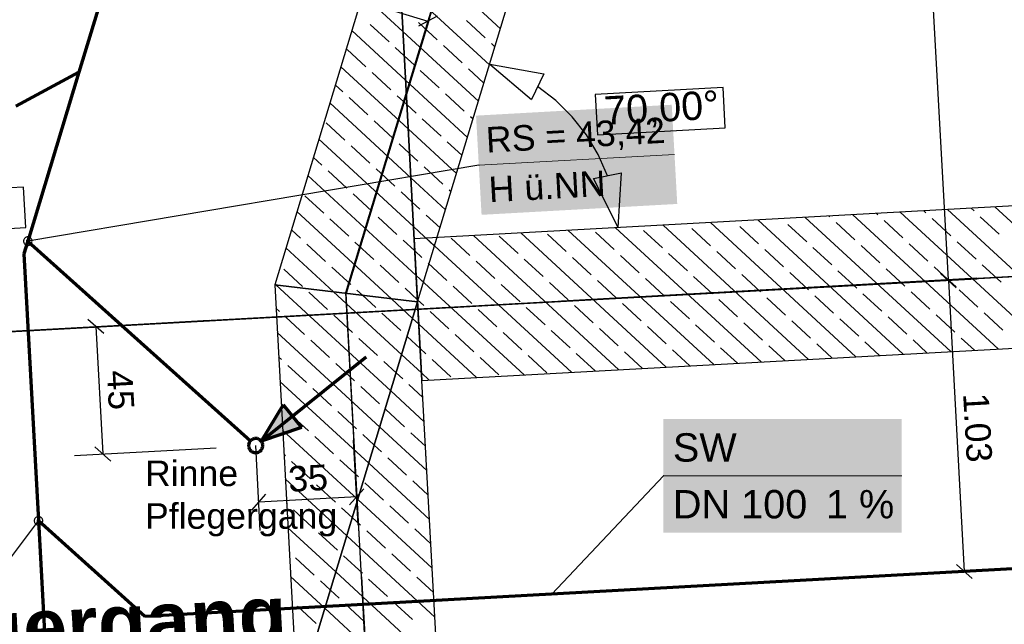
# Model space of a CAD drawing. Extents: x -779 to 790, y -208 to 633.
# Tile 111 of 232: x 55 to 124, y 147 to 190. Entities that reach past the tile are written whole.
import ezdxf
from ezdxf.lldxf.tags import DXFTag

# ---------------------------------------------------------------- set-up
doc = ezdxf.new("R2010")
doc.units = 0
doc.layers.get('0').update_dxf_attribs({"lineweight": 25})
for name, color, linetype, lineweight, true_color in [('02 Raster Bemaßung', 7, 'Continuous', 25, 0x848484), ('02 Raster Gebäude-A07F5V4QWF', 7, 'Continuous', 25, 0x848484), ('20 Fundament-A07F5V4OWF', 7, 'Continuous', 25, 0x848484), ('20 Räume Innen', 9, 'Continuous', 25, 0x808080), ('S_Mass', 150, 'Continuous', 25, 0x007fff), ('S_Schmutzwasser_Grundleitung', 7, 'Continuous', 70, 0x7f5f00), ('X_Mass', 150, 'Continuous', 25, 0x007fff)]:
    doc.layers.add(name, color=color, linetype=linetype, lineweight=lineweight, true_color=true_color)
doc.layers.add('02 Raster Gebäude-A07F5V53WF', color=7, linetype='Continuous', lineweight=13)
doc.layers.add('X_Text', color=7, linetype='Continuous', lineweight=25)
doc.styles.get("Standard").update_dxf_attribs({"font": 'arial.ttf'})
tags = doc.linetypes.add('Raster-A07F5V4TWF', pattern=[0.2, 0.1, -0.05, 0, -0.05]).pattern_tags.tags
tags[10:11] = [DXFTag(74, 4), DXFTag(75, 0), DXFTag(340, '0'), DXFTag(46, 1.0), DXFTag(50, 0.0), DXFTag(44, 0.0), DXFTag(45, 0.0)]
tags[8:9] = [DXFTag(74, 4), DXFTag(75, 0), DXFTag(340, '0'), DXFTag(46, 1.0), DXFTag(50, 0.0), DXFTag(44, 0.0), DXFTag(45, 0.0)]
tags[6:7] = [DXFTag(74, 4), DXFTag(75, 0), DXFTag(340, '0'), DXFTag(46, 1.0), DXFTag(50, 0.0), DXFTag(44, 0.0), DXFTag(45, 0.0)]
tags[4:5] = [DXFTag(74, 4), DXFTag(75, 0), DXFTag(340, '0'), DXFTag(46, 1.0), DXFTag(50, 0.0), DXFTag(44, 0.0), DXFTag(45, 0.0)]
tags = doc.linetypes.add('Raster-A07F5V57WF', pattern=[0.2, 0.1, -0.05, 0, -0.05]).pattern_tags.tags
tags[10:11] = [DXFTag(74, 4), DXFTag(75, 0), DXFTag(340, '0'), DXFTag(46, 1.0), DXFTag(50, 0.0), DXFTag(44, 0.0), DXFTag(45, 0.0)]
tags[8:9] = [DXFTag(74, 4), DXFTag(75, 0), DXFTag(340, '0'), DXFTag(46, 1.0), DXFTag(50, 0.0), DXFTag(44, 0.0), DXFTag(45, 0.0)]
tags[6:7] = [DXFTag(74, 4), DXFTag(75, 0), DXFTag(340, '0'), DXFTag(46, 1.0), DXFTag(50, 0.0), DXFTag(44, 0.0), DXFTag(45, 0.0)]
tags[4:5] = [DXFTag(74, 4), DXFTag(75, 0), DXFTag(340, '0'), DXFTag(46, 1.0), DXFTag(50, 0.0), DXFTag(44, 0.0), DXFTag(45, 0.0)]
tags = doc.linetypes.add('Wipeout_Contour-A07F5V4SWF', pattern=[1, 0, -1]).pattern_tags.tags
tags[6:7] = [DXFTag(74, 4), DXFTag(75, 0), DXFTag(340, '0'), DXFTag(46, 1.0), DXFTag(50, 0.0), DXFTag(44, 0.0), DXFTag(45, 0.0)]
tags[4:5] = [DXFTag(74, 4), DXFTag(75, 0), DXFTag(340, '0'), DXFTag(46, 1.0), DXFTag(50, 0.0), DXFTag(44, 0.0), DXFTag(45, 0.0)]

# ---------------------------------------------------------------- blocks, each defined once
blk = doc.blocks.new('Referenz-A07F5V4VWF', base_point=(-401.415, -176.34))
at = {"color": 0, "linetype": 'ByBlock', "lineweight": -2, "ltscale": 12.5}
for p, q in [((82.944, 170.071), (123.493, 303.796)), ((81.347, 199.268), (72.862, 171.286)), ((81.347, 199.268), (82.944, 170.071)), ((82.944, 170.071), (81.347, 199.268)), ((144.888, 177.927), (82.701, 174.524)), ((82.701, 174.524), (83.247, 164.538)), ((82.944, 170.071), (72.862, 171.286)), ((72.862, 171.286), (74.459, 142.089)), ((72.862, 171.286), (82.944, 170.071)), ((74.459, 142.089), (82.944, 170.071)), ((82.944, 170.071), (74.459, 142.089)), ((95.487, -59.158), (82.944, 170.071)), ((83.247, 164.538), (141.799, 167.742))]:
    blk.add_line(p, q, dxfattribs=at)
at = {"layer": '02 Raster Bemaßung', "color": 0, "lineweight": -2}
for p, q in [((88.028, 186.835), (91.83, 186.146)), ((88.028, 186.835), (90.976, 184.337)), ((91.83, 186.146), (90.976, 184.337)), ((92.692, 184.259), (91.403, 185.242)), ((93.847, 183.121), (92.692, 184.259)), ((94.848, 181.846), (93.847, 183.121)), ((95.68, 180.454), (94.848, 181.846)), ((96.328, 178.968), (95.68, 180.454)), ((95.348, 178.768), (97.308, 179.168)), ((97.074, 175.311), (97.308, 179.168)), ((97.074, 175.311), (95.348, 178.768))]:
    blk.add_line(p, q, dxfattribs=at)
at = {"layer": '02 Raster Bemaßung', "color": 0, "linetype": 'Wipeout_Contour-A07F5V4SWF', "lineweight": -2, "ltscale": 1.625}
for p, q in [((104.481, 185.189), (95.466, 184.696)), ((95.466, 184.696), (95.622, 181.842)), ((104.637, 182.336), (104.481, 185.189)), ((95.622, 181.842), (104.637, 182.336)), ((55.159, 178.166), (44.581, 177.588)), ((55.315, 175.313), (55.159, 178.166)), ((44.737, 174.734), (55.315, 175.313))]:
    blk.add_line(p, q, dxfattribs=at)
at = {"layer": '02 Raster Gebäude-A07F5V4QWF', "color": 0, "linetype": 'Raster-A07F5V4TWF', "lineweight": -2, "ltscale": 187.5}
for p, q in [((83.707, 189.82), (144.678, 390.893)), ((451.144, 189.676), (-78.952, 160.671)), ((83.707, 189.82), (77.903, 170.678)), ((78.996, 150.706), (77.903, 170.678)), ((78.996, 150.706), (93.8, -119.844))]:
    blk.add_line(p, q, dxfattribs=at)
at = {"layer": '20 Fundament-A07F5V4OWF', "color": 0, "lineweight": -2}
for p, q in [((113.922, 306.697), (72.862, 171.286)), ((82.944, 170.071), (123.493, 303.796)), ((88.782, 189.322), (81.525, 196.014)), ((88.008, 186.77), (81.713, 192.575)), ((81.901, 189.137), (79.067, 191.75)), ((80.926, 188.403), (79.602, 189.624)), ((84.318, 188.541), (82.994, 189.761)), ((87.709, 188.678), (86.386, 189.898)), ((82.089, 185.698), (78.293, 189.198)), ((87.234, 184.219), (81.901, 189.137)), ((88.395, 188.046), (88.151, 188.271)), ((79.299, 186.639), (77.975, 187.859)), ((81.995, 187.417), (81.367, 187.996)), ((86.082, 186.913), (84.759, 188.134)), ((82.691, 186.776), (81.995, 187.417)), ((82.277, 182.259), (77.519, 186.647)), ((81.063, 185.011), (79.74, 186.232)), ((84.455, 185.149), (83.132, 186.369)), ((87.621, 185.494), (86.523, 186.507)), ((77.672, 184.874), (77.133, 185.371)), ((86.46, 181.667), (82.089, 185.698)), ((86.22, 183.522), (84.896, 184.742)), ((82.465, 178.821), (76.746, 184.095)), ((79.436, 183.247), (78.113, 184.467)), ((82.183, 183.979), (81.504, 184.605)), ((82.828, 183.384), (82.183, 183.979)), ((77.809, 181.482), (76.486, 182.703)), ((81.201, 181.62), (79.877, 182.84)), ((84.593, 181.757), (83.269, 182.977)), ((86.847, 182.943), (86.661, 183.115)), ((85.687, 179.115), (82.277, 182.259)), ((82.654, 175.382), (75.972, 181.544)), ((82.371, 180.54), (81.642, 181.213)), ((86.074, 180.391), (85.034, 181.35)), ((79.574, 179.855), (78.25, 181.075)), ((82.965, 179.992), (82.371, 180.54)), ((76.182, 179.718), (75.585, 180.268)), ((77.946, 178.09), (76.623, 179.311)), ((81.338, 178.228), (80.015, 179.448)), ((84.73, 178.365), (83.407, 179.586)), ((82.842, 171.944), (75.198, 178.992)), ((84.913, 176.564), (82.465, 178.821)), ((82.56, 177.102), (81.779, 177.821)), ((144.888, 177.927), (82.701, 174.524)), ((85.3, 177.84), (85.171, 177.958)), ((76.319, 176.326), (74.996, 177.546)), ((79.711, 176.463), (78.388, 177.684)), ((83.103, 176.601), (82.56, 177.102)), ((81.09, 170.295), (74.425, 176.44)), ((127.213, 166.943), (116.959, 176.399)), ((118.785, 176.348), (118.631, 176.49)), ((130.556, 167.126), (120.302, 176.582)), ((122.177, 176.485), (121.973, 176.673)), ((133.898, 167.309), (123.644, 176.764)), ((78.084, 174.699), (76.76, 175.919)), ((81.476, 174.836), (80.152, 176.056)), ((84.526, 175.288), (83.544, 176.194)), ((113.843, 166.212), (103.59, 175.667)), ((117.186, 166.395), (106.932, 175.85)), ((108.61, 175.935), (108.603, 175.941)), ((120.528, 166.578), (110.274, 176.033)), ((112.002, 176.073), (111.946, 176.124)), ((113.766, 174.446), (112.443, 175.666)), ((123.871, 166.761), (113.617, 176.216)), ((115.393, 176.21), (115.288, 176.307)), ((117.158, 174.583), (115.834, 175.803)), ((120.55, 174.72), (119.226, 175.941)), ((123.941, 174.858), (122.618, 176.078)), ((74.692, 174.561), (74.038, 175.165)), ((84.139, 174.012), (82.654, 175.382)), ((103.816, 165.663), (93.562, 175.118)), ((96.807, 173.759), (95.484, 174.979)), ((107.158, 165.846), (96.905, 175.301)), ((100.199, 173.896), (98.876, 175.116)), ((110.501, 166.029), (100.247, 175.484)), ((103.591, 174.033), (102.267, 175.254)), ((106.983, 174.171), (105.659, 175.391)), ((110.374, 174.308), (109.051, 175.529)), ((79.848, 173.071), (78.525, 174.292)), ((82.748, 173.663), (81.917, 174.429)), ((93.789, 165.115), (83.535, 174.57)), ((86.632, 173.346), (85.309, 174.567)), ((97.131, 165.297), (86.877, 174.753)), ((90.024, 173.484), (88.7, 174.704)), ((100.473, 165.48), (90.22, 174.935)), ((93.415, 173.621), (92.092, 174.842)), ((122.314, 173.093), (120.991, 174.314)), ((77.017, 170.785), (73.651, 173.889)), ((76.457, 172.934), (75.133, 174.154)), ((83.24, 173.209), (82.748, 173.663)), ((83.24, 173.209), (82.748, 173.663)), ((105.355, 172.406), (104.032, 173.627)), ((108.747, 172.544), (107.424, 173.764)), ((112.139, 172.681), (110.815, 173.901)), ((115.531, 172.818), (114.207, 174.039)), ((118.922, 172.956), (117.599, 174.176)), ((88.397, 171.719), (87.073, 172.94)), ((91.788, 171.857), (90.465, 173.077)), ((95.18, 171.994), (93.857, 173.214)), ((98.572, 172.131), (97.248, 173.352)), ((101.964, 172.269), (100.64, 173.489)), ((74.829, 171.169), (73.506, 172.39)), ((78.221, 171.307), (76.898, 172.527)), ((81.613, 171.444), (80.29, 172.665)), ((83.752, 172.737), (83.681, 172.802)), ((85.005, 171.582), (83.681, 172.802)), ((113.904, 171.054), (112.58, 172.274)), ((117.295, 171.191), (115.972, 172.412)), ((120.687, 171.329), (119.364, 172.549)), ((124.079, 171.466), (122.755, 172.686)), ((83.366, 171.461), (82.842, 171.944)), ((90.446, 164.932), (82.842, 171.944)), ((96.945, 170.367), (95.621, 171.587)), ((100.336, 170.504), (99.013, 171.725)), ((103.728, 170.642), (102.405, 171.862)), ((107.12, 170.779), (105.797, 171.999)), ((110.512, 170.916), (109.188, 172.137)), ((72.862, 171.286), (74.459, 142.089)), ((72.944, 171.276), (72.877, 171.337)), ((81.044, 163.806), (72.944, 171.276)), ((79.053, 170.54), (78.662, 170.9)), ((82.936, 170.224), (82.054, 171.038)), ((86.769, 169.955), (85.446, 171.175)), ((90.161, 170.092), (88.838, 171.312)), ((93.553, 170.229), (92.229, 171.45)), ((122.452, 169.702), (121.128, 170.922)), ((76.594, 169.542), (75.271, 170.763)), ((81.818, 166.358), (77.017, 170.785)), ((79.986, 169.68), (79.053, 170.54)), ((82.592, 168.909), (81.09, 170.295)), ((82.979, 170.185), (82.936, 170.224)), ((83.378, 169.817), (82.936, 170.224)), ((102.101, 168.877), (100.778, 170.097)), ((105.493, 169.014), (104.169, 170.235)), ((108.885, 169.152), (107.561, 170.372)), ((112.276, 169.289), (110.953, 170.51)), ((115.668, 169.427), (114.345, 170.647)), ((119.06, 169.564), (117.736, 170.784)), ((73.202, 169.405), (72.952, 169.636)), ((85.142, 168.19), (83.819, 169.41)), ((88.534, 168.327), (87.211, 169.548)), ((91.926, 168.465), (90.602, 169.685)), ((95.318, 168.602), (93.994, 169.823)), ((98.709, 168.74), (97.386, 169.96)), ((74.967, 167.778), (73.643, 168.998)), ((78.359, 167.915), (77.035, 169.136)), ((81.75, 168.053), (80.427, 169.273)), ((83.03, 168.505), (82.592, 168.909)), ((110.649, 167.525), (109.326, 168.745)), ((114.041, 167.662), (112.718, 168.882)), ((117.433, 167.799), (116.109, 169.02)), ((120.824, 167.937), (119.501, 169.157)), ((124.216, 168.074), (122.893, 169.295)), ((87.104, 164.749), (83.03, 168.505)), ((93.69, 166.838), (92.367, 168.058)), ((97.082, 166.975), (95.759, 168.195)), ((100.474, 167.112), (99.15, 168.333)), ((103.866, 167.25), (102.542, 168.47)), ((107.257, 167.387), (105.934, 168.608)), ((80.271, 161.254), (73.046, 167.917)), ((76.731, 166.151), (75.408, 167.371)), ((80.123, 166.288), (78.8, 167.508)), ((82.205, 167.633), (82.192, 167.646)), ((83.124, 166.786), (82.205, 167.633)), ((83.247, 164.538), (141.799, 167.742)), ((86.907, 166.563), (85.583, 167.783)), ((90.299, 166.7), (88.975, 167.921)), ((118.857, 166.486), (117.874, 167.393)), ((122.199, 166.669), (121.266, 167.53)), ((83.515, 166.425), (83.124, 166.786)), ((102.145, 165.572), (100.915, 166.706)), ((105.487, 165.755), (104.307, 166.843)), ((108.83, 165.938), (107.699, 166.98)), ((112.172, 166.12), (111.09, 167.118)), ((115.514, 166.303), (114.482, 167.255)), ((73.34, 166.013), (73.14, 166.197)), ((83.218, 165.067), (81.818, 166.358)), ((85.28, 164.798), (83.956, 166.019)), ((88.671, 164.936), (87.348, 166.156)), ((92.063, 165.073), (90.74, 166.293)), ((95.455, 165.21), (94.131, 166.431)), ((98.802, 165.389), (97.523, 166.568)), ((75.104, 164.386), (73.781, 165.606)), ((78.496, 164.523), (77.173, 165.744)), ((81.431, 165.082), (80.564, 165.881)), ((81.888, 164.661), (81.431, 165.082)), ((83.761, 164.566), (83.218, 165.067)), ((79.497, 158.703), (73.234, 164.478)), ((76.869, 162.759), (75.545, 163.979)), ((80.261, 162.896), (78.937, 164.117)), ((83.312, 163.347), (82.329, 164.254)), ((85.055, 131.488), (83.247, 164.538)), ((83.406, 161.628), (81.044, 163.806)), ((73.477, 162.621), (73.328, 162.759)), ((82.025, 161.269), (80.702, 162.489)), ((75.242, 160.994), (73.918, 162.215)), ((78.633, 161.132), (77.31, 162.352)), ((83.594, 158.19), (80.271, 161.254)), ((78.723, 156.151), (73.422, 161.039)), ((77.006, 159.367), (75.683, 160.587)), ((79.884, 159.979), (79.075, 160.725)), ((83.5, 159.909), (82.466, 160.862)), ((80.398, 159.504), (79.884, 159.979)), ((73.615, 159.23), (73.516, 159.32)), ((82.163, 157.877), (80.839, 159.098)), ((75.379, 157.602), (74.056, 158.823)), ((78.771, 157.74), (77.447, 158.96)), ((83.783, 154.751), (79.497, 158.703)), ((77.95, 153.6), (73.61, 157.601)), ((77.144, 155.975), (75.82, 157.196)), ((80.535, 156.113), (79.212, 157.333)), ((83.688, 156.47), (82.604, 157.47)), ((73.752, 155.838), (73.704, 155.882)), ((78.336, 154.875), (77.585, 155.568)), ((83.971, 151.312), (78.723, 156.151)), ((82.3, 154.485), (80.977, 155.706)), ((75.517, 154.211), (74.193, 155.431)), ((78.908, 154.348), (78.336, 154.875)), ((77.176, 151.048), (73.798, 154.162)), ((77.281, 152.583), (75.958, 153.804)), ((84.159, 147.874), (77.95, 153.6)), ((80.673, 152.721), (79.349, 153.941)), ((83.877, 153.032), (82.741, 154.079)), ((79.046, 150.956), (77.722, 152.177)), ((82.437, 151.094), (81.114, 152.314)), ((75.654, 150.819), (74.33, 152.039)), ((76.402, 148.496), (73.987, 150.724)), ((84.347, 144.435), (77.176, 151.048)), ((84.065, 149.593), (82.879, 150.687)), ((76.789, 149.772), (76.095, 150.412)), ((80.81, 149.329), (79.487, 150.549)), ((77.419, 149.192), (76.789, 149.772)), ((75.791, 147.427), (74.468, 148.647)), ((79.183, 147.565), (77.86, 148.785)), ((82.575, 147.702), (81.251, 148.922)), ((84.535, 140.997), (76.402, 148.496))]:
    blk.add_line(p, q, dxfattribs=at)
at = {"layer": '02 Raster Bemaßung', "color": 0, "linetype": 'ByBlock', "lineweight": -2, "ltscale": 1.625, "insert": (96.036, 184.548), "char_height": 2.00026, "attachment_point": 1, "rotation": 3.13197}
blk.add_mtext('{\\fArial;70,00°}', dxfattribs=at)
blk = doc.blocks.new('Referenz-A07F5V59WF', base_point=(-759.499, -206.186))
at = {"layer": '02 Raster Gebäude-A07F5V53WF', "color": 0, "linetype": 'Raster-A07F5V57WF', "ltscale": 117.000008}
for p, q in [((83.667, 189.869), (144.624, 390.905)), ((451.033, 189.73), (-288.356, 149.263)), ((83.667, 189.869), (77.864, 170.731)), ((78.956, 150.762), (77.864, 170.731)), ((78.956, 150.762), (93.761, -119.737))]:
    blk.add_line(p, q, dxfattribs=at)
at = {"layer": '20 Räume Innen', "color": 0, "linetype": 'Continuous', "lineweight": -2, "ltscale": 225.000015, "insert": (41.36, 148.362), "char_height": 3.99976, "attachment_point": 1, "rotation": 3.1327}
blk.add_mtext('{\\fArial|b1|i0;Pflegergang}', dxfattribs=at)
blk = doc.blocks.new('Maß-A07F5V8DWF', base_point=(59.234, 180.296))
at = {"color": 0, "linetype": 'ByBlock', "lineweight": -2, "ltscale": 0.25}
for p, q in [((62.716, 198.308), (59.234, 186.824)), ((62.797, 196.747), (61.474, 196.04)), ((62.136, 196.394), (83.666, 189.866)), ((84.246, 191.78), (80.764, 180.296)), ((84.327, 190.219), (83.004, 189.512))]:
    blk.add_line(p, q, dxfattribs=at)
at = {"color": 0, "linetype": 'ByBlock', "lineweight": -2, "ltscale": 0.25, "insert": (71.442, 196.08), "char_height": 1.8, "attachment_point": 1, "rotation": 343.13189}
blk.add_mtext('{\\fArial;1.13}', dxfattribs=at)
blk = doc.blocks.new('Maß-A07F5V8TWF', base_point=(71.241, 153.972))
at = {"color": 0, "linetype": 'ByBlock', "lineweight": -2, "ltscale": 0.25}
for p, q in [((71.851, 153.972), (71.523, 159.963)), ((78.76, 154.35), (78.432, 160.341)), ((78.15, 155.788), (79.151, 156.905)), ((71.241, 155.41), (72.242, 156.527)), ((78.651, 156.347), (71.742, 155.969))]:
    blk.add_line(p, q, dxfattribs=at)
at = {"color": 0, "linetype": 'ByBlock', "lineweight": -2, "ltscale": 0.25, "insert": (73.771, 158.483), "char_height": 1.8, "attachment_point": 1, "rotation": 3.1327}
blk.add_mtext('{\\fArial;35}', dxfattribs=at)
blk = doc.blocks.new('Maß-A07F5V8VWF', base_point=(58.257, 158.863))
at = {"color": 0, "linetype": 'ByBlock', "lineweight": -2, "ltscale": 0.25}
for p, q in [((58.257, 168.233), (68.242, 168.779)), ((60.812, 167.842), (59.695, 168.843)), ((60.254, 168.342), (60.745, 159.364)), ((58.748, 159.255), (68.733, 159.801)), ((61.304, 158.863), (60.187, 159.865))]:
    blk.add_line(p, q, dxfattribs=at)
at = {"color": 0, "linetype": 'ByBlock', "lineweight": -2, "ltscale": 0.25, "insert": (62.823, 165.316), "char_height": 1.8, "attachment_point": 1, "rotation": 273.1327}
blk.add_mtext('{\\fArial;45}', dxfattribs=at)
blk = doc.blocks.new('Maß-A07F5VANWF', base_point=(89.593, 170.139))
at = {"color": 0, "linetype": 'ByBlock', "lineweight": -2, "ltscale": 0.25}
for p, q in [((118.868, 235.56), (89.593, 233.957)), ((116.313, 235.951), (117.43, 234.95)), ((120.364, 171.632), (116.871, 235.45)), ((122.361, 171.741), (93.086, 170.139)), ((119.805, 172.133), (120.922, 171.131))]:
    blk.add_line(p, q, dxfattribs=at)
at = {"color": 0, "linetype": 'ByBlock', "lineweight": -2, "ltscale": 0.25, "insert": (120.886, 206.004), "char_height": 1.8, "attachment_point": 1, "rotation": 273.1327}
blk.add_mtext('{\\fArial;3.20}', dxfattribs=at)
blk = doc.blocks.new('Maß-A07F5VF9WF', base_point=(91.275, 149.49))
at = {"color": 0, "linetype": 'ByBlock', "lineweight": -2, "ltscale": 0.25}
for p, q in [((122.364, 171.687), (91.275, 169.985)), ((120.925, 171.077), (119.808, 172.078)), ((120.367, 171.577), (121.489, 151.082)), ((122.047, 150.581), (120.93, 151.583)), ((123.486, 151.191), (92.397, 149.49))]:
    blk.add_line(p, q, dxfattribs=at)
at = {"color": 0, "linetype": 'ByBlock', "lineweight": -2, "ltscale": 0.25, "insert": (123.201, 163.71), "char_height": 1.8, "attachment_point": 1, "rotation": 273.1327}
blk.add_mtext('{\\fArial;1.03}', dxfattribs=at)

msp = doc.modelspace()

# ---------------------------------------------------------------- linework, layer by layer
at = {"layer": 'S_Mass', "lineweight": 18}
msp.add_line((87.256, 179.705), (101.054, 180.472), dxfattribs=at)
at = {"layer": 'S_Mass'}
for p, q in [((87.256, 179.705), (55.454, 174.356)), ((87.247, 179.707), (87.246, 179.706)), ((87.246, 179.706), (87.246, 179.705)), ((87.246, 179.705), (87.247, 179.703)), ((87.248, 179.71), (87.247, 179.709)), ((87.247, 179.709), (87.247, 179.707)), ((87.247, 179.703), (87.247, 179.702)), ((87.247, 179.702), (87.247, 179.701)), ((87.247, 179.701), (87.248, 179.7)), ((87.249, 179.712), (87.248, 179.711)), ((87.248, 179.711), (87.248, 179.71)), ((87.248, 179.7), (87.249, 179.699)), ((87.25, 179.713), (87.249, 179.712)), ((87.249, 179.699), (87.25, 179.698)), ((87.251, 179.714), (87.25, 179.713)), ((87.25, 179.698), (87.251, 179.697)), ((87.252, 179.714), (87.251, 179.714)), ((87.251, 179.697), (87.252, 179.696)), ((87.253, 179.715), (87.252, 179.714)), ((87.252, 179.696), (87.253, 179.696)), ((87.255, 179.715), (87.253, 179.715)), ((87.253, 179.696), (87.254, 179.695)), ((87.254, 179.695), (87.256, 179.695)), ((87.256, 179.715), (87.255, 179.715)), ((87.257, 179.715), (87.256, 179.715)), ((87.256, 179.695), (87.257, 179.695)), ((87.258, 179.715), (87.257, 179.715)), ((87.257, 179.695), (87.258, 179.695)), ((87.26, 179.715), (87.258, 179.715)), ((87.258, 179.695), (87.26, 179.696)), ((87.261, 179.714), (87.26, 179.715)), ((87.26, 179.696), (87.261, 179.696)), ((87.262, 179.713), (87.261, 179.714)), ((87.261, 179.696), (87.262, 179.697)), ((87.263, 179.713), (87.262, 179.713)), ((87.262, 179.697), (87.263, 179.698)), ((87.264, 179.712), (87.263, 179.713)), ((87.263, 179.698), (87.264, 179.699)), ((87.265, 179.711), (87.264, 179.712)), ((87.264, 179.699), (87.265, 179.7)), ((87.265, 179.71), (87.265, 179.711)), ((87.266, 179.708), (87.265, 179.71)), ((87.265, 179.701), (87.266, 179.702)), ((87.265, 179.7), (87.265, 179.701)), ((87.266, 179.707), (87.266, 179.708)), ((87.266, 179.706), (87.266, 179.707)), ((87.266, 179.704), (87.266, 179.706)), ((87.266, 179.703), (87.266, 179.704)), ((87.266, 179.702), (87.266, 179.703)), ((55.156, 174.395), (55.154, 174.356)), ((55.154, 174.356), (55.156, 174.317)), ((55.164, 174.434), (55.156, 174.395)), ((55.156, 174.317), (55.164, 174.279)), ((55.176, 174.471), (55.164, 174.434)), ((55.164, 174.279), (55.176, 174.242)), ((55.194, 174.506), (55.176, 174.471)), ((55.216, 174.539), (55.194, 174.506)), ((55.241, 174.568), (55.216, 174.539)), ((55.271, 174.594), (55.241, 174.568)), ((55.304, 174.616), (55.271, 174.594)), ((55.339, 174.633), (55.304, 174.616)), ((55.376, 174.646), (55.339, 174.633)), ((55.357, 174.382), (55.354, 174.369)), ((55.354, 174.369), (55.354, 174.356)), ((55.354, 174.356), (55.354, 174.343)), ((55.354, 174.343), (55.357, 174.33)), ((55.361, 174.395), (55.357, 174.382)), ((55.357, 174.33), (55.361, 174.318)), ((55.367, 174.406), (55.361, 174.395)), ((55.361, 174.318), (55.367, 174.306)), ((55.374, 174.417), (55.367, 174.406)), ((55.367, 174.306), (55.374, 174.295)), ((55.383, 174.427), (55.374, 174.417)), ((55.374, 174.295), (55.383, 174.286)), ((55.414, 174.654), (55.376, 174.646)), ((55.393, 174.436), (55.383, 174.427)), ((55.383, 174.286), (55.393, 174.277)), ((55.404, 174.443), (55.393, 174.436)), ((55.393, 174.277), (55.404, 174.27)), ((55.415, 174.449), (55.404, 174.443)), ((55.404, 174.27), (55.415, 174.264)), ((55.454, 174.656), (55.414, 174.654)), ((55.428, 174.453), (55.415, 174.449)), ((55.415, 174.264), (55.428, 174.26)), ((55.44, 174.455), (55.428, 174.453)), ((55.428, 174.26), (55.44, 174.257)), ((55.454, 174.456), (55.44, 174.455)), ((55.493, 174.654), (55.454, 174.656)), ((55.467, 174.455), (55.454, 174.456)), ((55.479, 174.453), (55.467, 174.455)), ((55.467, 174.257), (55.479, 174.26)), ((55.492, 174.449), (55.479, 174.453)), ((55.479, 174.26), (55.492, 174.264)), ((55.504, 174.443), (55.492, 174.449)), ((55.492, 174.264), (55.504, 174.27)), ((55.531, 174.646), (55.493, 174.654)), ((55.514, 174.436), (55.504, 174.443)), ((55.504, 174.27), (55.514, 174.277)), ((55.524, 174.427), (55.514, 174.436)), ((55.514, 174.277), (55.524, 174.286)), ((55.533, 174.417), (55.524, 174.427)), ((55.524, 174.286), (55.533, 174.295)), ((55.568, 174.633), (55.531, 174.646)), ((55.54, 174.406), (55.533, 174.417)), ((55.533, 174.295), (55.54, 174.306)), ((55.546, 174.395), (55.54, 174.406)), ((55.54, 174.306), (55.546, 174.318)), ((55.55, 174.382), (55.546, 174.395)), ((55.546, 174.318), (55.55, 174.33)), ((55.553, 174.369), (55.55, 174.382)), ((55.55, 174.33), (55.553, 174.343)), ((55.554, 174.356), (55.553, 174.369)), ((55.553, 174.343), (55.554, 174.356)), ((55.604, 174.616), (55.568, 174.633)), ((55.636, 174.594), (55.604, 174.616)), ((55.666, 174.568), (55.636, 174.594)), ((55.692, 174.539), (55.666, 174.568)), ((55.713, 174.506), (55.692, 174.539)), ((55.731, 174.471), (55.713, 174.506)), ((55.743, 174.434), (55.731, 174.471)), ((55.731, 174.242), (55.743, 174.279)), ((55.751, 174.395), (55.743, 174.434)), ((55.743, 174.279), (55.751, 174.317)), ((55.754, 174.356), (55.751, 174.395)), ((55.751, 174.317), (55.754, 174.356)), ((55.176, 174.242), (55.194, 174.206)), ((55.194, 174.206), (55.216, 174.174)), ((55.216, 174.174), (55.241, 174.144)), ((55.241, 174.144), (55.271, 174.118)), ((55.271, 174.118), (55.304, 174.096)), ((55.304, 174.096), (55.339, 174.079)), ((55.339, 174.079), (55.376, 174.067)), ((55.376, 174.067), (55.414, 174.059)), ((55.414, 174.059), (55.454, 174.056)), ((55.44, 174.257), (55.454, 174.256)), ((55.454, 174.256), (55.467, 174.257)), ((55.454, 174.056), (55.493, 174.059)), ((55.493, 174.059), (55.531, 174.067)), ((55.531, 174.067), (55.568, 174.079)), ((55.568, 174.079), (55.604, 174.096)), ((55.604, 174.096), (55.636, 174.118)), ((55.636, 174.118), (55.666, 174.144)), ((55.666, 174.144), (55.692, 174.174)), ((55.692, 174.174), (55.713, 174.206)), ((55.713, 174.206), (55.731, 174.242)), ((55.974, 154.839), (55.952, 154.807)), ((56, 154.869), (55.974, 154.839)), ((56.029, 154.895), (56, 154.869)), ((56.062, 154.917), (56.029, 154.895)), ((56.097, 154.934), (56.062, 154.917)), ((56.134, 154.947), (56.097, 154.934)), ((56.173, 154.954), (56.134, 154.947)), ((56.212, 154.957), (56.173, 154.954)), ((56.251, 154.954), (56.212, 154.957)), ((56.29, 154.947), (56.251, 154.954)), ((56.327, 154.934), (56.29, 154.947)), ((56.362, 154.917), (56.327, 154.934)), ((56.395, 154.895), (56.362, 154.917)), ((56.424, 154.869), (56.395, 154.895)), ((56.45, 154.839), (56.424, 154.869)), ((56.472, 154.807), (56.45, 154.839)), ((51.646, 148.603), (56.212, 154.657)), ((55.915, 154.696), (55.912, 154.657)), ((55.912, 154.657), (55.915, 154.618)), ((55.922, 154.734), (55.915, 154.696)), ((55.915, 154.618), (55.922, 154.579)), ((55.935, 154.772), (55.922, 154.734)), ((55.922, 154.579), (55.935, 154.542)), ((55.952, 154.807), (55.935, 154.772)), ((55.935, 154.542), (55.952, 154.507)), ((55.952, 154.507), (55.974, 154.474)), ((55.974, 154.474), (56, 154.445)), ((56, 154.445), (56.029, 154.419)), ((56.029, 154.419), (56.062, 154.397)), ((56.062, 154.397), (56.097, 154.38)), ((56.097, 154.38), (56.134, 154.367)), ((56.113, 154.67), (56.112, 154.657)), ((56.112, 154.657), (56.113, 154.644)), ((56.115, 154.683), (56.113, 154.67)), ((56.113, 154.644), (56.115, 154.631)), ((56.12, 154.695), (56.115, 154.683)), ((56.115, 154.631), (56.12, 154.618)), ((56.125, 154.707), (56.12, 154.695)), ((56.12, 154.618), (56.125, 154.607)), ((56.133, 154.718), (56.125, 154.707)), ((56.125, 154.607), (56.133, 154.596)), ((56.141, 154.727), (56.133, 154.718)), ((56.133, 154.596), (56.141, 154.586)), ((56.134, 154.367), (56.173, 154.359)), ((56.151, 154.736), (56.141, 154.727)), ((56.141, 154.586), (56.151, 154.577)), ((56.162, 154.743), (56.151, 154.736)), ((56.151, 154.577), (56.162, 154.57)), ((56.174, 154.749), (56.162, 154.743)), ((56.162, 154.57), (56.174, 154.564)), ((56.173, 154.359), (56.212, 154.357)), ((56.186, 154.753), (56.174, 154.749)), ((56.174, 154.564), (56.186, 154.56)), ((56.199, 154.756), (56.186, 154.753)), ((56.186, 154.56), (56.199, 154.558)), ((56.212, 154.757), (56.199, 154.756)), ((56.199, 154.558), (56.212, 154.557)), ((56.225, 154.756), (56.212, 154.757)), ((56.212, 154.557), (56.225, 154.558)), ((56.212, 154.357), (56.251, 154.359)), ((56.238, 154.753), (56.225, 154.756)), ((56.225, 154.558), (56.238, 154.56)), ((56.25, 154.749), (56.238, 154.753)), ((56.238, 154.56), (56.25, 154.564)), ((56.262, 154.743), (56.25, 154.749)), ((56.25, 154.564), (56.262, 154.57)), ((56.251, 154.359), (56.29, 154.367)), ((56.273, 154.736), (56.262, 154.743)), ((56.262, 154.57), (56.273, 154.577)), ((56.283, 154.727), (56.273, 154.736)), ((56.273, 154.577), (56.283, 154.586)), ((56.291, 154.718), (56.283, 154.727)), ((56.283, 154.586), (56.291, 154.596)), ((56.29, 154.367), (56.327, 154.38)), ((56.299, 154.707), (56.291, 154.718)), ((56.291, 154.596), (56.299, 154.607)), ((56.304, 154.695), (56.299, 154.707)), ((56.299, 154.607), (56.304, 154.618)), ((56.309, 154.683), (56.304, 154.695)), ((56.304, 154.618), (56.309, 154.631)), ((56.311, 154.67), (56.309, 154.683)), ((56.309, 154.631), (56.311, 154.644)), ((56.312, 154.657), (56.311, 154.67)), ((56.311, 154.644), (56.312, 154.657)), ((56.327, 154.38), (56.362, 154.397)), ((56.362, 154.397), (56.395, 154.419)), ((56.395, 154.419), (56.424, 154.445)), ((56.424, 154.445), (56.45, 154.474)), ((56.45, 154.474), (56.472, 154.507)), ((56.489, 154.772), (56.472, 154.807)), ((56.472, 154.507), (56.489, 154.542)), ((56.502, 154.734), (56.489, 154.772)), ((56.489, 154.542), (56.502, 154.579)), ((56.509, 154.696), (56.502, 154.734)), ((56.502, 154.579), (56.509, 154.618)), ((56.512, 154.657), (56.509, 154.696)), ((56.509, 154.618), (56.512, 154.657))]:
    msp.add_line(p, q, dxfattribs=at)
at = {"layer": 'S_Mass', "color": 7, "true_color": 0xffffff}
for points in [[(100.903, 183.2), (87.062, 183.2), (100.86, 183.966)], [(87.408, 176.977), (100.903, 183.2), (87.062, 183.2)], [(101.248, 176.977), (87.408, 176.977), (100.903, 183.2)], [(87.451, 176.211), (101.248, 176.977), (87.408, 176.977)]]:
    msp.add_solid(points, dxfattribs=at)
at = {"layer": 'S_Schmutzwasser_Grundleitung'}
for p, q in [((67.018, 212.497), (59.06, 186.252)), ((54.613, 183.874), (59.06, 186.252)), ((59.06, 186.252), (55.454, 174.356)), ((55.454, 174.356), (55.183, 173.463)), ((55.454, 174.356), (71.151, 160.288)), ((55.183, 173.463), (56.212, 154.657)), ((71.914, 160.267), (79.325, 166.208)), ((73.472, 162.83), (71.914, 160.267)), ((73.472, 162.83), (74.755, 161.229)), ((74.755, 161.229), (71.914, 160.267)), ((71.265, 160.382), (71.211, 160.344)), ((71.323, 160.412), (71.265, 160.382)), ((71.384, 160.434), (71.323, 160.412)), ((71.448, 160.448), (71.384, 160.434)), ((71.513, 160.454), (71.448, 160.448)), ((71.578, 160.451), (71.513, 160.454)), ((71.643, 160.44), (71.578, 160.451)), ((71.705, 160.42), (71.643, 160.44)), ((71.764, 160.392), (71.705, 160.42)), ((71.82, 160.357), (71.764, 160.392)), ((71.027, 160.009), (71.024, 159.943)), ((71.024, 159.943), (71.029, 159.878)), ((71.038, 160.073), (71.027, 160.009)), ((71.029, 159.878), (71.044, 159.814)), ((71.058, 160.135), (71.038, 160.073)), ((71.044, 159.814), (71.066, 159.753)), ((71.086, 160.195), (71.058, 160.135)), ((71.066, 159.753), (71.096, 159.695)), ((71.121, 160.25), (71.086, 160.195)), ((71.096, 159.695), (71.134, 159.641)), ((71.163, 160.3), (71.121, 160.25)), ((71.211, 160.344), (71.163, 160.3)), ((71.87, 160.315), (71.82, 160.357)), ((71.914, 160.267), (71.87, 160.315)), ((71.951, 160.213), (71.914, 160.267)), ((71.927, 159.658), (71.962, 159.713)), ((71.981, 160.155), (71.951, 160.213)), ((71.962, 159.713), (71.99, 159.772)), ((72.004, 160.094), (71.981, 160.155)), ((71.99, 159.772), (72.009, 159.835)), ((72.018, 160.03), (72.004, 160.094)), ((72.009, 159.835), (72.021, 159.899)), ((72.024, 159.965), (72.018, 160.03)), ((72.021, 159.899), (72.024, 159.965)), ((71.134, 159.641), (71.178, 159.593)), ((71.178, 159.593), (71.228, 159.551)), ((71.228, 159.551), (71.283, 159.516)), ((71.283, 159.516), (71.342, 159.488)), ((71.342, 159.488), (71.405, 159.468)), ((71.405, 159.468), (71.469, 159.457)), ((71.469, 159.457), (71.534, 159.454)), ((71.534, 159.454), (71.599, 159.46)), ((71.599, 159.46), (71.663, 159.474)), ((71.663, 159.474), (71.725, 159.496)), ((71.725, 159.496), (71.783, 159.526)), ((71.783, 159.526), (71.836, 159.564)), ((71.836, 159.564), (71.885, 159.608)), ((71.885, 159.608), (71.927, 159.658)), ((63.702, 147.92), (56.212, 154.657)), ((56.212, 154.657), (57.663, 128.153)), ((148.992, 152.587), (63.702, 147.92))]:
    msp.add_line(p, q, dxfattribs=at)
at = {"layer": 'S_Schmutzwasser_Grundleitung', "lineweight": 13}
for p, q in [((59.06, 186.252), (59.06, 186.252)), ((55.454, 174.356), (55.454, 174.356)), ((56.212, 154.657), (56.212, 154.657))]:
    msp.add_line(p, q, dxfattribs=at)
at = {"layer": 'S_Schmutzwasser_Grundleitung'}
for points in [[(74.755, 161.229), (72.499, 161.229), (73.472, 162.83)], [(71.914, 160.267), (74.755, 161.229), (72.499, 161.229)]]:
    msp.add_solid(points, dxfattribs=at)
at = {"layer": 'X_Mass'}
for p, q in [((100.275, 157.822), (92.397, 149.49)), ((100.266, 157.823), (100.265, 157.822)), ((100.265, 157.822), (100.266, 157.82)), ((100.267, 157.827), (100.266, 157.825)), ((100.266, 157.825), (100.266, 157.824)), ((100.266, 157.824), (100.266, 157.823)), ((100.266, 157.82), (100.266, 157.819)), ((100.266, 157.819), (100.266, 157.818)), ((100.266, 157.818), (100.267, 157.817)), ((100.268, 157.828), (100.267, 157.827)), ((100.267, 157.817), (100.268, 157.815)), ((100.269, 157.829), (100.268, 157.829)), ((100.268, 157.829), (100.268, 157.828)), ((100.268, 157.815), (100.268, 157.814)), ((100.268, 157.814), (100.269, 157.814)), ((100.27, 157.83), (100.269, 157.829)), ((100.269, 157.814), (100.27, 157.813)), ((100.272, 157.831), (100.27, 157.83)), ((100.27, 157.813), (100.272, 157.812)), ((100.273, 157.831), (100.272, 157.831)), ((100.272, 157.812), (100.273, 157.812)), ((100.274, 157.831), (100.273, 157.831)), ((100.273, 157.812), (100.274, 157.812)), ((100.275, 157.832), (100.274, 157.831)), ((100.274, 157.812), (100.275, 157.812)), ((100.277, 157.831), (100.275, 157.832)), ((100.275, 157.812), (100.277, 157.812)), ((100.278, 157.831), (100.277, 157.831)), ((100.277, 157.812), (100.278, 157.812)), ((100.279, 157.831), (100.278, 157.831)), ((100.278, 157.812), (100.279, 157.812)), ((100.28, 157.83), (100.279, 157.831)), ((100.279, 157.812), (100.28, 157.813)), ((100.282, 157.829), (100.28, 157.83)), ((100.28, 157.813), (100.282, 157.814)), ((100.283, 157.829), (100.282, 157.829)), ((100.282, 157.814), (100.283, 157.814)), ((100.283, 157.828), (100.283, 157.829)), ((100.284, 157.827), (100.283, 157.828)), ((100.283, 157.815), (100.284, 157.817)), ((100.283, 157.814), (100.283, 157.815)), ((100.285, 157.825), (100.284, 157.827)), ((100.284, 157.817), (100.285, 157.818)), ((100.285, 157.824), (100.285, 157.825)), ((100.285, 157.823), (100.285, 157.824)), ((100.285, 157.822), (100.285, 157.823)), ((100.285, 157.82), (100.285, 157.822)), ((100.285, 157.819), (100.285, 157.82)), ((100.285, 157.818), (100.285, 157.819))]:
    msp.add_line(p, q, dxfattribs=at)
at = {"layer": 'X_Mass', "lineweight": 18}
msp.add_line((100.275, 157.822), (117.075, 157.822), dxfattribs=at)
at = {"layer": 'X_Mass', "color": 7, "true_color": 0xffffff}
for points in [[(100.275, 153.822), (117.075, 153.822), (100.275, 161.822)], [(117.075, 153.822), (100.275, 161.822), (117.075, 161.822)]]:
    msp.add_solid(points, dxfattribs=at)

# ---------------------------------------------------------------- block references
at = {"color": 8, "lineweight": 25, "ltscale": 1250, "true_color": 0x808080}
msp.add_blockref('Referenz-A07F5V59WF', (-759.499, -206.186), dxfattribs=at)
at = {"color": 8, "lineweight": 25, "ltscale": 12.5, "true_color": 0x808080}
msp.add_blockref('Referenz-A07F5V4VWF', (-401.415, -176.34), dxfattribs=at)
at = {"layer": 'S_Mass', "ltscale": 0.25}
for name, p in [('Maß-A07F5VANWF', (89.593, 170.139)), ('Maß-A07F5V8DWF', (59.234, 180.296)), ('Maß-A07F5VF9WF', (91.275, 149.49)), ('Maß-A07F5V8VWF', (58.257, 158.863)), ('Maß-A07F5V8TWF', (71.241, 153.972))]:
    msp.add_blockref(name, p, dxfattribs=at)

# ---------------------------------------------------------------- texts
at = {"layer": 'S_Mass', "char_height": 1.8, "attachment_point": 1, "rotation": 3.18}
for s, insert in [('{\\fArial;RS = 43,42}', (87.709, 182.384)), ('{\\fArial;H ü.NN}', (87.903, 178.89))]:
    msp.add_mtext(s, dxfattribs=dict(at, insert=insert))
at = {"layer": 'X_Mass', "char_height": 2, "attachment_point": 1}
for s, insert in [('{\\fArial;SW}', (100.942, 160.822)), ('{\\fArial;DN 100}', (100.942, 156.822)), ('{\\fArial;1 %}', (111.735, 156.822))]:
    msp.add_mtext(s, dxfattribs=dict(at, insert=insert))
at = {"layer": 'X_Text', "ltscale": 0.25, "char_height": 1.8, "attachment_point": 1}
for s, insert in [('{\\fArial;Rinne }', (63.715, 158.898)), ('{\\fArial;Pflegergang}', (63.715, 155.892))]:
    msp.add_mtext(s, dxfattribs=dict(at, insert=insert))

doc.saveas('drawing.dxf')
